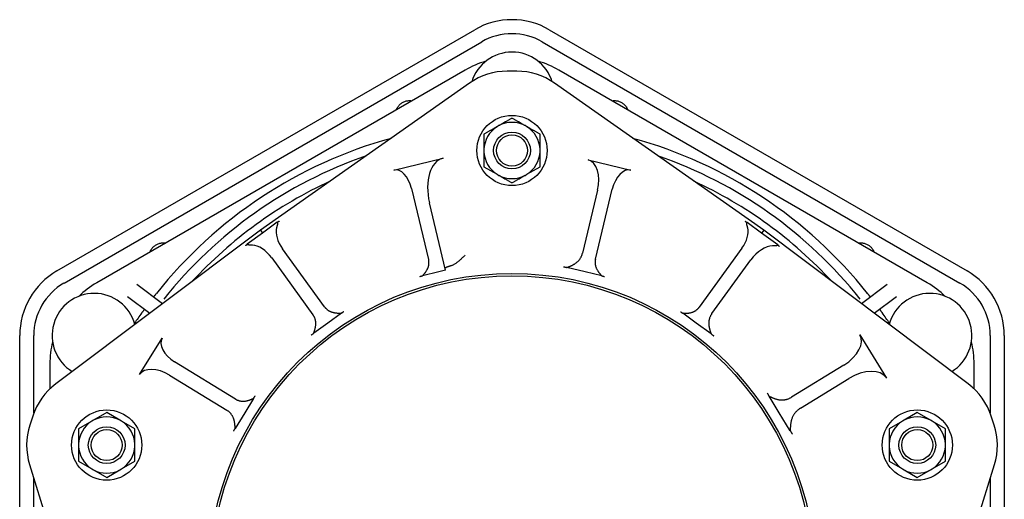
# Model space of a CAD drawing. Header units: millimetres. Extents: x -128 to 4212, y -144 to 1128.
# Tile 12 of 12: x 1014 to 1435, y 400 to 605. Entities that reach past the tile are written whole.
import ezdxf

# ---------------------------------------------------------------- set-up
doc = ezdxf.new("R2010")
doc.units = ezdxf.units.MM
doc.layers.add('DETAIL', color=2, linetype='Continuous')

msp = doc.modelspace()

# ---------------------------------------------------------------- linework, layer by layer
at = {"layer": 'DETAIL'}
for p, q in [((1029.99, 497.46), (1208.38, 600.47)), ((1240.22, 600.47), (1418.63, 497.48)), ((1032.99, 492.27), (1211.38, 595.28)), ((1237.22, 595.28), (1415.63, 492.28)), ((1204.31, 583.24), (1046.96, 492.39)), ((1226.31, 582.75), (1222.31, 582.75)), ((1401.67, 492.39), (1244.31, 583.24)), ((1206.21, 577.66), (1116.84, 514.83)), ((1331.79, 514.83), (1242.42, 577.66)), ((1218.7, 559.51), (1217.93, 559.07)), ((1230.69, 559.07), (1229.93, 559.51)), ((1212.32, 555.82), (1212.32, 549.34)), ((1236.31, 549.34), (1236.31, 555.82)), ((1212.32, 549.34), (1212.32, 548.46)), ((1212.32, 548.46), (1212.32, 541.97)), ((1236.31, 548.46), (1236.31, 549.34)), ((1236.31, 541.97), (1236.31, 548.46)), ((1173.79, 540.57), (1194.88, 545.63)), ((1256.87, 544.88), (1275, 540.53)), ((1212.32, 541.97), (1217.93, 538.73)), ((1217.93, 538.73), (1218.7, 538.29)), ((1229.93, 538.29), (1230.69, 538.73)), ((1230.69, 538.73), (1236.31, 541.97)), ((1181.43, 532.66), (1188.69, 502.41)), ((1260.84, 531.9), (1254.39, 505.05)), ((1259.97, 502.57), (1267.13, 532.38)), ((1195.98, 497.77), (1189.06, 526.6)), ((1124.08, 518.27), (1117.7, 513.63)), ((1330.92, 513.63), (1324.69, 518.16)), ((1116.84, 514.83), (1029.47, 449.24)), ((1117.7, 513.63), (1111.18, 508.89)), ((1116.84, 514.83), (1117.7, 513.63)), ((1331.79, 514.83), (1330.92, 513.63)), ((1337.87, 508.58), (1330.92, 513.63)), ((1419.16, 449.24), (1331.79, 514.83)), ((1144.28, 482.15), (1126.32, 506.87)), ((1322.51, 507.16), (1304.22, 481.99)), ((1121.68, 503.06), (1139.31, 478.79)), ((1309.66, 479.27), (1326.34, 502.22)), ((1193.06, 497.07), (1186.13, 495.41)), ((1195.98, 497.77), (1193.06, 497.07)), ((1255.56, 497.07), (1247.76, 498.95)), ((1262.61, 495.38), (1255.56, 497.07)), ((1075.04, 483.45), (1064.06, 491.73)), ((1384.57, 491.73), (1373.58, 483.45)), ((1060.15, 486.54), (1069.63, 479.39)), ((1379, 479.39), (1388.48, 486.54)), ((1151.51, 479.48), (1145.62, 475.2)), ((1303, 475.2), (1297.24, 479.39)), ((1145.62, 475.2), (1139.62, 470.85)), ((1309.34, 470.6), (1303, 475.2)), ((1014.08, 263.89), (1014.07, 469.89)), ((1020.07, 436.71), (1020.07, 469.89)), ((1065.3, 453.2), (1074.86, 468.79)), ((1372.9, 470.2), (1384.19, 451.77)), ((1428.55, 469.91), (1428.55, 436.73)), ((1434.55, 469.91), (1434.56, 263.91)), ((1106.27, 442.76), (1080.22, 458.72)), ((1026.96, 457.75), (1026.96, 447.12)), ((1366.02, 457.26), (1343.72, 443.59)), ((1421.67, 447.12), (1421.67, 457.75)), ((1078.11, 452.97), (1102.54, 438)), ((1347.45, 438.84), (1368.1, 451.49)), ((1113.97, 443.05), (1110.17, 436.85)), ((1338.46, 436.85), (1334.07, 444)), ((1019.65, 435.5), (1018.41, 431.7)), ((1044.84, 433.31), (1039.23, 430.07)), ((1045.6, 433.75), (1044.84, 433.31)), ((1051.22, 436.99), (1045.6, 433.75)), ((1056.84, 433.75), (1051.22, 436.99)), ((1057.6, 433.31), (1056.84, 433.75)), ((1063.21, 430.07), (1057.6, 433.31)), ((1110.17, 436.85), (1106.11, 430.23)), ((1343.09, 429.28), (1338.46, 436.85)), ((1391.03, 433.31), (1385.41, 430.07)), ((1391.79, 433.75), (1391.03, 433.31)), ((1397.4, 436.99), (1391.79, 433.75)), ((1403.02, 433.75), (1397.4, 436.99)), ((1403.78, 433.31), (1403.02, 433.75)), ((1409.4, 430.07), (1403.78, 433.31)), ((1430.22, 431.7), (1428.98, 435.5)), ((1039.23, 430.07), (1039.23, 423.58)), ((1063.21, 423.58), (1063.21, 430.07)), ((1385.41, 430.07), (1385.41, 423.58)), ((1409.4, 423.58), (1409.4, 430.07)), ((1039.23, 423.58), (1039.23, 422.7)), ((1039.23, 422.7), (1039.23, 416.22)), ((1063.21, 422.7), (1063.21, 423.58)), ((1063.21, 416.22), (1063.21, 422.7)), ((1385.41, 423.58), (1385.41, 422.7)), ((1385.41, 422.7), (1385.41, 416.22)), ((1409.4, 422.7), (1409.4, 423.58)), ((1409.4, 416.22), (1409.4, 422.7)), ((1018.28, 414.81), (1050.41, 310.4)), ((1039.23, 416.22), (1044.84, 412.97)), ((1044.84, 412.97), (1045.6, 412.53)), ((1045.6, 412.53), (1051.22, 409.29)), ((1051.22, 409.29), (1056.84, 412.53)), ((1056.84, 412.53), (1057.6, 412.97)), ((1057.6, 412.97), (1063.21, 416.22)), ((1385.41, 416.22), (1391.03, 412.97)), ((1391.03, 412.97), (1391.79, 412.53)), ((1391.79, 412.53), (1397.4, 409.29)), ((1397.4, 409.29), (1403.02, 412.53)), ((1398.21, 310.39), (1430.35, 414.81)), ((1403.02, 412.53), (1403.78, 412.97)), ((1403.78, 412.97), (1409.4, 416.22)), ((1020.08, 263.89), (1020.07, 408.98)), ((1428.55, 408.97), (1428.56, 263.91))]:
    msp.add_line(p, q, dxfattribs=at)
at = {"layer": 'DETAIL', "flags": 128}
for points in [[(1174.88, 566.25), (1175.01, 566.56), (1175.15, 566.87), (1175.32, 567.17), (1175.5, 567.46), (1175.7, 567.75), (1175.92, 568.03), (1176.16, 568.3), (1176.42, 568.55), (1176.69, 568.79), (1176.96, 569.01), (1177.25, 569.21), (1177.54, 569.38), (1177.84, 569.55), (1178.15, 569.69), (1178.48, 569.82), (1178.82, 569.94), (1179.16, 570.03), (1179.51, 570.11), (1179.87, 570.16), (1180.22, 570.19), (1180.57, 570.2), (1180.91, 570.19), (1181.24, 570.16), (1181.58, 570.12)], [(1267.03, 570.12), (1267.37, 570.17), (1267.7, 570.2), (1268.05, 570.2), (1268.39, 570.19), (1268.75, 570.16), (1269.1, 570.11), (1269.45, 570.04), (1269.79, 569.94), (1270.13, 569.83), (1270.46, 569.7), (1270.77, 569.55), (1271.07, 569.39), (1271.36, 569.21), (1271.64, 569.01), (1271.92, 568.79), (1272.19, 568.56), (1272.44, 568.31), (1272.68, 568.04), (1272.9, 567.76), (1273.1, 567.47), (1273.29, 567.18), (1273.45, 566.88), (1273.6, 566.58), (1273.72, 566.26)], [(1224.31, 562.75), (1224.05, 562.6), (1223.8, 562.45), (1223.55, 562.31), (1223.3, 562.17), (1223.06, 562.02), (1222.81, 561.88), (1222.57, 561.75), (1222.34, 561.61), (1222.1, 561.47), (1221.87, 561.34), (1221.63, 561.2), (1221.4, 561.07), (1221.17, 560.94), (1220.94, 560.8), (1220.72, 560.67), (1220.49, 560.54), (1220.26, 560.41), (1220.04, 560.28), (1219.82, 560.15), (1219.59, 560.02), (1219.37, 559.89), (1219.14, 559.76), (1218.92, 559.64), (1218.7, 559.51)], [(1229.93, 559.51), (1229.7, 559.64), (1229.48, 559.76), (1229.26, 559.89), (1229.03, 560.02), (1228.81, 560.15), (1228.58, 560.28), (1228.36, 560.41), (1228.13, 560.54), (1227.91, 560.67), (1227.68, 560.8), (1227.45, 560.94), (1227.22, 561.07), (1226.99, 561.2), (1226.76, 561.34), (1226.52, 561.47), (1226.29, 561.61), (1226.05, 561.75), (1225.81, 561.88), (1225.57, 562.02), (1225.32, 562.17), (1225.07, 562.31), (1224.82, 562.45), (1224.57, 562.6), (1224.31, 562.75)], [(1217.93, 559.07), (1217.71, 558.94), (1217.49, 558.81), (1217.26, 558.68), (1217.04, 558.55), (1216.81, 558.42), (1216.59, 558.29), (1216.37, 558.16), (1216.14, 558.03), (1215.91, 557.9), (1215.69, 557.77), (1215.46, 557.64), (1215.23, 557.5), (1215, 557.37), (1214.76, 557.24), (1214.53, 557.1), (1214.29, 556.97), (1214.06, 556.83), (1213.82, 556.69), (1213.57, 556.55), (1213.33, 556.41), (1213.08, 556.26), (1212.83, 556.12), (1212.58, 555.97), (1212.32, 555.82)], [(1236.31, 555.82), (1236.05, 555.97), (1235.8, 556.12), (1235.54, 556.26), (1235.3, 556.41), (1235.05, 556.55), (1234.81, 556.69), (1234.57, 556.83), (1234.33, 556.97), (1234.09, 557.1), (1233.86, 557.24), (1233.63, 557.37), (1233.4, 557.5), (1233.17, 557.64), (1232.94, 557.77), (1232.71, 557.9), (1232.48, 558.03), (1232.26, 558.16), (1232.03, 558.29), (1231.81, 558.42), (1231.59, 558.55), (1231.36, 558.68), (1231.14, 558.81), (1230.91, 558.94), (1230.69, 559.07)], [(1218.7, 538.29), (1218.92, 538.16), (1219.14, 538.03), (1219.37, 537.9), (1219.59, 537.77), (1219.82, 537.65), (1220.04, 537.52), (1220.26, 537.39), (1220.49, 537.26), (1220.72, 537.12), (1220.94, 536.99), (1221.17, 536.86), (1221.4, 536.73), (1221.63, 536.6), (1221.87, 536.46), (1222.1, 536.33), (1222.34, 536.19), (1222.57, 536.05), (1222.81, 535.91), (1223.06, 535.77), (1223.3, 535.63), (1223.55, 535.49), (1223.8, 535.34), (1224.05, 535.2), (1224.31, 535.05)], [(1224.31, 535.05), (1224.57, 535.2), (1224.82, 535.34), (1225.07, 535.49), (1225.32, 535.63), (1225.57, 535.77), (1225.81, 535.91), (1226.05, 536.05), (1226.29, 536.19), (1226.52, 536.33), (1226.76, 536.46), (1226.99, 536.6), (1227.22, 536.73), (1227.45, 536.86), (1227.68, 536.99), (1227.91, 537.12), (1228.13, 537.26), (1228.36, 537.39), (1228.58, 537.52), (1228.81, 537.65), (1229.03, 537.77), (1229.26, 537.9), (1229.48, 538.03), (1229.7, 538.16), (1229.93, 538.29)], [(1124.08, 518.27), (1124.12, 518.23), (1124.16, 518.19), (1124.18, 518.14), (1124.2, 518.09), (1124.22, 518.04), (1124.23, 517.98), (1124.23, 517.91), (1124.23, 517.85), (1124.23, 517.77), (1124.22, 517.69), (1124.21, 517.61), (1124.19, 517.52), (1124.17, 517.42), (1124.14, 517.32), (1124.12, 517.21), (1124.09, 517.09), (1124.05, 516.97), (1124.02, 516.85), (1123.98, 516.72), (1123.94, 516.58), (1123.9, 516.44), (1123.86, 516.3), (1123.82, 516.15), (1123.78, 515.99)], [(1124.86, 518.66), (1124.83, 518.64), (1124.8, 518.62), (1124.77, 518.6), (1124.74, 518.58), (1124.71, 518.56), (1124.68, 518.54), (1124.64, 518.52), (1124.61, 518.51), (1124.58, 518.49), (1124.55, 518.47), (1124.52, 518.45), (1124.48, 518.44), (1124.45, 518.42), (1124.42, 518.41), (1124.39, 518.39), (1124.35, 518.37), (1124.32, 518.36), (1124.29, 518.35), (1124.25, 518.33), (1124.22, 518.32), (1124.18, 518.3), (1124.15, 518.29), (1124.12, 518.28), (1124.08, 518.27)], [(1324.69, 518.16), (1324.65, 518.17), (1324.62, 518.18), (1324.58, 518.2), (1324.55, 518.21), (1324.51, 518.23), (1324.48, 518.24), (1324.44, 518.26), (1324.41, 518.27), (1324.38, 518.29), (1324.34, 518.3), (1324.31, 518.32), (1324.28, 518.33), (1324.25, 518.35), (1324.22, 518.37), (1324.19, 518.38), (1324.16, 518.4), (1324.13, 518.42), (1324.1, 518.43), (1324.07, 518.45), (1324.04, 518.47), (1324.02, 518.49), (1323.99, 518.51), (1323.96, 518.52), (1323.94, 518.54)], [(1324.98, 515.9), (1324.94, 516.05), (1324.9, 516.2), (1324.86, 516.34), (1324.82, 516.48), (1324.79, 516.61), (1324.75, 516.74), (1324.72, 516.86), (1324.69, 516.98), (1324.66, 517.09), (1324.63, 517.2), (1324.61, 517.31), (1324.59, 517.4), (1324.57, 517.5), (1324.56, 517.58), (1324.55, 517.66), (1324.54, 517.74), (1324.54, 517.81), (1324.55, 517.87), (1324.56, 517.93), (1324.57, 517.98), (1324.59, 518.03), (1324.62, 518.08), (1324.65, 518.12), (1324.69, 518.16)], [(1069.68, 505.51), (1069.8, 505.82), (1069.95, 506.13), (1070.11, 506.43), (1070.3, 506.72), (1070.5, 507.01), (1070.72, 507.29), (1070.96, 507.56), (1071.21, 507.81), (1071.48, 508.04), (1071.76, 508.26), (1072.04, 508.46), (1072.33, 508.64), (1072.63, 508.8), (1072.94, 508.94), (1073.27, 509.08), (1073.61, 509.19), (1073.95, 509.28), (1074.3, 509.36), (1074.66, 509.41), (1075.01, 509.44), (1075.35, 509.45), (1075.7, 509.44), (1076.03, 509.42), (1076.37, 509.37)], [(1111.18, 508.89), (1111.15, 508.86), (1111.13, 508.83), (1111.1, 508.79), (1111.08, 508.76), (1111.05, 508.73), (1111.02, 508.7), (1111, 508.67), (1110.97, 508.64), (1110.94, 508.62), (1110.92, 508.59), (1110.89, 508.56), (1110.86, 508.53), (1110.84, 508.51), (1110.81, 508.48), (1110.78, 508.46), (1110.76, 508.43), (1110.73, 508.41), (1110.7, 508.39), (1110.68, 508.36), (1110.65, 508.34), (1110.62, 508.32), (1110.6, 508.3), (1110.57, 508.28), (1110.54, 508.26)], [(1113.46, 508.49), (1113.3, 508.5), (1113.14, 508.5), (1112.99, 508.51), (1112.85, 508.51), (1112.71, 508.52), (1112.57, 508.52), (1112.44, 508.52), (1112.31, 508.53), (1112.19, 508.53), (1112.08, 508.54), (1111.97, 508.55), (1111.87, 508.56), (1111.78, 508.57), (1111.69, 508.58), (1111.61, 508.6), (1111.53, 508.62), (1111.47, 508.64), (1111.41, 508.66), (1111.36, 508.69), (1111.31, 508.72), (1111.27, 508.76), (1111.23, 508.8), (1111.2, 508.84), (1111.18, 508.89)], [(1372.24, 509.38), (1372.58, 509.43), (1372.91, 509.46), (1373.25, 509.47), (1373.6, 509.45), (1373.95, 509.42), (1374.31, 509.37), (1374.66, 509.3), (1375, 509.2), (1375.34, 509.09), (1375.67, 508.96), (1375.98, 508.81), (1376.28, 508.65), (1376.57, 508.47), (1376.86, 508.27), (1377.13, 508.06), (1377.4, 507.82), (1377.66, 507.57), (1377.89, 507.3), (1378.12, 507.02), (1378.32, 506.73), (1378.5, 506.43), (1378.67, 506.13), (1378.81, 505.83), (1378.94, 505.51)], [(1251.5, 500.77), (1251.69, 500.91), (1251.87, 501.04), (1252.04, 501.19), (1252.21, 501.34), (1252.37, 501.49), (1252.53, 501.65), (1252.68, 501.81), (1252.83, 501.97), (1252.97, 502.14), (1253.11, 502.32), (1253.23, 502.49), (1253.36, 502.67), (1253.48, 502.86), (1253.59, 503.04), (1253.7, 503.23), (1253.8, 503.43), (1253.89, 503.62), (1253.98, 503.82), (1254.07, 504.02), (1254.14, 504.22), (1254.22, 504.42), (1254.28, 504.63), (1254.34, 504.84), (1254.39, 505.05)], [(1337.87, 508.58), (1337.85, 508.53), (1337.83, 508.49), (1337.79, 508.44), (1337.75, 508.41), (1337.71, 508.38), (1337.66, 508.35), (1337.6, 508.32), (1337.53, 508.3), (1337.46, 508.29), (1337.38, 508.27), (1337.29, 508.26), (1337.19, 508.25), (1337.09, 508.24), (1336.98, 508.23), (1336.86, 508.23), (1336.74, 508.22), (1336.61, 508.22), (1336.47, 508.22), (1336.33, 508.22), (1336.18, 508.22), (1336.03, 508.21), (1335.87, 508.21), (1335.71, 508.21), (1335.54, 508.21)], [(1338.57, 507.89), (1338.53, 507.92), (1338.5, 507.94), (1338.47, 507.97), (1338.44, 507.99), (1338.41, 508.02), (1338.38, 508.05), (1338.34, 508.07), (1338.31, 508.1), (1338.28, 508.13), (1338.26, 508.16), (1338.23, 508.19), (1338.2, 508.21), (1338.17, 508.24), (1338.14, 508.27), (1338.11, 508.3), (1338.08, 508.33), (1338.06, 508.36), (1338.03, 508.39), (1338, 508.42), (1337.98, 508.45), (1337.95, 508.48), (1337.92, 508.52), (1337.9, 508.55), (1337.87, 508.58)], [(1188.38, 498.68), (1188.44, 498.83), (1188.5, 498.98), (1188.56, 499.14), (1188.61, 499.29), (1188.65, 499.45), (1188.69, 499.6), (1188.73, 499.76), (1188.76, 499.91), (1188.79, 500.07), (1188.81, 500.23), (1188.83, 500.38), (1188.84, 500.54), (1188.85, 500.7), (1188.86, 500.86), (1188.86, 501.01), (1188.86, 501.17), (1188.85, 501.33), (1188.84, 501.48), (1188.83, 501.64), (1188.81, 501.79), (1188.79, 501.95), (1188.76, 502.1), (1188.73, 502.26), (1188.69, 502.41)], [(1204.24, 504.27), (1203.98, 503.98), (1203.71, 503.7), (1203.45, 503.43), (1203.18, 503.16), (1202.92, 502.9), (1202.65, 502.64), (1202.39, 502.4), (1202.12, 502.16), (1201.86, 501.92), (1201.6, 501.7), (1201.33, 501.48), (1201.07, 501.28), (1200.81, 501.08), (1200.55, 500.89), (1200.3, 500.71), (1200.04, 500.54), (1199.79, 500.38), (1199.54, 500.23), (1199.29, 500.09), (1199.04, 499.97), (1198.79, 499.85), (1198.55, 499.75), (1198.31, 499.67), (1198.08, 499.59)], [(1247.76, 498.95), (1247.88, 499), (1248, 499.05), (1248.13, 499.1), (1248.26, 499.15), (1248.4, 499.21), (1248.54, 499.26), (1248.68, 499.32), (1248.83, 499.38), (1248.98, 499.44), (1249.13, 499.51), (1249.29, 499.57), (1249.45, 499.64), (1249.61, 499.71), (1249.77, 499.79), (1249.94, 499.87), (1250.1, 499.95), (1250.27, 500.03), (1250.44, 500.12), (1250.61, 500.22), (1250.78, 500.31), (1250.96, 500.42), (1251.14, 500.53), (1251.32, 500.65), (1251.5, 500.77)], [(1259.97, 502.57), (1259.93, 502.41), (1259.9, 502.25), (1259.87, 502.09), (1259.85, 501.92), (1259.83, 501.76), (1259.82, 501.6), (1259.81, 501.43), (1259.8, 501.27), (1259.8, 501.1), (1259.8, 500.94), (1259.81, 500.77), (1259.82, 500.61), (1259.84, 500.44), (1259.86, 500.28), (1259.88, 500.11), (1259.91, 499.95), (1259.95, 499.79), (1259.99, 499.62), (1260.03, 499.46), (1260.08, 499.3), (1260.13, 499.14), (1260.19, 498.98), (1260.25, 498.82), (1260.32, 498.66)], [(1186.13, 495.41), (1186.21, 495.5), (1186.29, 495.59), (1186.37, 495.69), (1186.45, 495.79), (1186.54, 495.9), (1186.63, 496.01), (1186.73, 496.12), (1186.82, 496.24), (1186.92, 496.36), (1187.02, 496.48), (1187.12, 496.61), (1187.22, 496.74), (1187.32, 496.87), (1187.42, 497.01), (1187.52, 497.15), (1187.61, 497.29), (1187.71, 497.44), (1187.81, 497.6), (1187.91, 497.77), (1188.01, 497.94), (1188.11, 498.11), (1188.2, 498.3), (1188.29, 498.49), (1188.38, 498.68)], [(1198.08, 499.59), (1197.88, 499.53), (1197.69, 499.48), (1197.51, 499.42), (1197.34, 499.37), (1197.18, 499.32), (1197.03, 499.26), (1196.89, 499.21), (1196.75, 499.17), (1196.63, 499.12), (1196.51, 499.07), (1196.41, 499.03), (1196.31, 498.99), (1196.22, 498.95), (1196.14, 498.91), (1196.06, 498.87), (1196, 498.83), (1195.94, 498.8), (1195.89, 498.77), (1195.85, 498.74), (1195.82, 498.71), (1195.8, 498.68), (1195.78, 498.66), (1195.78, 498.63), (1195.78, 498.61)], [(1246.35, 499.3), (1246.39, 499.29), (1246.43, 499.28), (1246.47, 499.27), (1246.52, 499.26), (1246.57, 499.25), (1246.62, 499.24), (1246.67, 499.23), (1246.72, 499.21), (1246.77, 499.2), (1246.82, 499.19), (1246.88, 499.17), (1246.94, 499.16), (1247, 499.14), (1247.06, 499.13), (1247.12, 499.11), (1247.19, 499.09), (1247.25, 499.08), (1247.32, 499.06), (1247.39, 499.04), (1247.46, 499.02), (1247.53, 499.01), (1247.61, 498.99), (1247.68, 498.97), (1247.76, 498.95)], [(1260.32, 498.66), (1260.41, 498.46), (1260.51, 498.27), (1260.61, 498.09), (1260.7, 497.91), (1260.8, 497.75), (1260.9, 497.59), (1261, 497.44), (1261.1, 497.29), (1261.2, 497.14), (1261.3, 497), (1261.4, 496.86), (1261.51, 496.72), (1261.61, 496.59), (1261.71, 496.46), (1261.81, 496.34), (1261.91, 496.22), (1262.01, 496.1), (1262.1, 495.98), (1262.19, 495.88), (1262.28, 495.77), (1262.37, 495.67), (1262.45, 495.57), (1262.53, 495.47), (1262.61, 495.38)], [(1184.99, 495.15), (1185.02, 495.16), (1185.06, 495.16), (1185.1, 495.17), (1185.14, 495.18), (1185.18, 495.19), (1185.22, 495.2), (1185.26, 495.21), (1185.3, 495.22), (1185.35, 495.23), (1185.39, 495.24), (1185.44, 495.25), (1185.49, 495.26), (1185.53, 495.28), (1185.58, 495.29), (1185.63, 495.3), (1185.68, 495.31), (1185.74, 495.32), (1185.79, 495.33), (1185.85, 495.35), (1185.9, 495.36), (1185.96, 495.37), (1186.02, 495.38), (1186.07, 495.4), (1186.13, 495.41)], [(1262.61, 495.38), (1262.67, 495.37), (1262.74, 495.35), (1262.8, 495.34), (1262.86, 495.32), (1262.92, 495.31), (1262.98, 495.3), (1263.04, 495.29), (1263.1, 495.27), (1263.15, 495.26), (1263.2, 495.25), (1263.26, 495.24), (1263.31, 495.22), (1263.35, 495.21), (1263.4, 495.2), (1263.45, 495.19), (1263.49, 495.18), (1263.53, 495.17), (1263.58, 495.16), (1263.61, 495.15), (1263.65, 495.14), (1263.69, 495.14), (1263.73, 495.13), (1263.76, 495.12), (1263.79, 495.11)], [(1071.24, 486.32), (1071.24, 486.32), (1071.25, 486.33), (1071.26, 486.35), (1071.28, 486.37), (1071.31, 486.4), (1071.34, 486.44), (1071.37, 486.48), (1071.41, 486.53), (1071.45, 486.58), (1071.5, 486.64), (1071.55, 486.71), (1071.6, 486.78), (1071.66, 486.85), (1071.72, 486.93), (1071.79, 487.02), (1071.85, 487.11), (1071.92, 487.2), (1072, 487.29), (1072.07, 487.39), (1072.15, 487.49), (1072.22, 487.59), (1072.3, 487.69), (1072.38, 487.8), (1072.46, 487.9)], [(1377.39, 486.32), (1377.38, 486.32), (1377.37, 486.33), (1377.36, 486.35), (1377.34, 486.37), (1377.32, 486.4), (1377.29, 486.44), (1377.26, 486.48), (1377.22, 486.53), (1377.17, 486.58), (1377.13, 486.64), (1377.08, 486.71), (1377.02, 486.78), (1376.96, 486.85), (1376.9, 486.93), (1376.84, 487.02), (1376.77, 487.11), (1376.7, 487.2), (1376.63, 487.29), (1376.55, 487.39), (1376.48, 487.49), (1376.4, 487.59), (1376.32, 487.69), (1376.25, 487.8), (1376.17, 487.9)], [(1067.33, 481.13), (1067.32, 481.12), (1067.32, 481.11), (1067.31, 481.09), (1067.29, 481.07), (1067.27, 481.04), (1067.24, 481), (1067.21, 480.96), (1067.17, 480.91), (1067.13, 480.85), (1067.09, 480.79), (1067.04, 480.72), (1066.99, 480.65), (1066.93, 480.57), (1066.87, 480.49), (1066.8, 480.41), (1066.74, 480.32), (1066.67, 480.23), (1066.6, 480.13), (1066.53, 480.03), (1066.45, 479.93), (1066.37, 479.83), (1066.3, 479.73), (1066.22, 479.62), (1066.14, 479.52)], [(1144.28, 482.15), (1144.38, 482.02), (1144.48, 481.89), (1144.59, 481.76), (1144.7, 481.64), (1144.81, 481.52), (1144.93, 481.4), (1145.05, 481.28), (1145.17, 481.17), (1145.3, 481.06), (1145.43, 480.96), (1145.56, 480.85), (1145.69, 480.75), (1145.83, 480.66), (1145.97, 480.57), (1146.11, 480.48), (1146.26, 480.39), (1146.41, 480.31), (1146.56, 480.24), (1146.72, 480.16), (1146.87, 480.1), (1147.03, 480.03), (1147.19, 479.97), (1147.36, 479.92), (1147.52, 479.86)], [(1147.52, 479.86), (1147.73, 479.81), (1147.94, 479.75), (1148.14, 479.71), (1148.34, 479.67), (1148.53, 479.64), (1148.71, 479.61), (1148.9, 479.59), (1149.07, 479.57), (1149.25, 479.55), (1149.43, 479.53), (1149.6, 479.52), (1149.77, 479.51), (1149.94, 479.5), (1150.1, 479.5), (1150.26, 479.49), (1150.42, 479.49), (1150.57, 479.49), (1150.72, 479.48), (1150.86, 479.48), (1151, 479.48), (1151.14, 479.48), (1151.26, 479.48), (1151.39, 479.48), (1151.51, 479.48)], [(1151.51, 479.48), (1151.56, 479.52), (1151.61, 479.56), (1151.67, 479.6), (1151.72, 479.64), (1151.77, 479.67), (1151.82, 479.71), (1151.86, 479.75), (1151.91, 479.78), (1151.95, 479.81), (1152, 479.85), (1152.04, 479.88), (1152.08, 479.91), (1152.12, 479.94), (1152.16, 479.97), (1152.2, 480), (1152.24, 480.02), (1152.27, 480.05), (1152.31, 480.08), (1152.34, 480.1), (1152.37, 480.12), (1152.4, 480.15), (1152.43, 480.17), (1152.46, 480.19), (1152.49, 480.21)], [(1296.29, 480.09), (1296.32, 480.07), (1296.35, 480.05), (1296.38, 480.03), (1296.42, 480), (1296.45, 479.98), (1296.48, 479.95), (1296.52, 479.93), (1296.55, 479.9), (1296.59, 479.87), (1296.63, 479.85), (1296.67, 479.82), (1296.71, 479.79), (1296.75, 479.76), (1296.79, 479.73), (1296.83, 479.7), (1296.87, 479.67), (1296.91, 479.64), (1296.96, 479.6), (1297, 479.57), (1297.05, 479.53), (1297.09, 479.5), (1297.14, 479.46), (1297.19, 479.43), (1297.24, 479.39)], [(1297.24, 479.39), (1297.35, 479.39), (1297.48, 479.4), (1297.6, 479.4), (1297.74, 479.4), (1297.87, 479.4), (1298.02, 479.4), (1298.16, 479.4), (1298.31, 479.41), (1298.47, 479.41), (1298.62, 479.41), (1298.79, 479.42), (1298.95, 479.43), (1299.12, 479.44), (1299.29, 479.45), (1299.46, 479.47), (1299.63, 479.49), (1299.81, 479.51), (1299.99, 479.54), (1300.18, 479.57), (1300.38, 479.6), (1300.58, 479.65), (1300.78, 479.69), (1300.98, 479.75), (1301.19, 479.81)], [(1301.19, 479.81), (1301.34, 479.86), (1301.49, 479.91), (1301.65, 479.97), (1301.79, 480.03), (1301.94, 480.1), (1302.08, 480.17), (1302.23, 480.24), (1302.37, 480.32), (1302.5, 480.4), (1302.64, 480.49), (1302.77, 480.57), (1302.9, 480.66), (1303.03, 480.76), (1303.15, 480.86), (1303.27, 480.96), (1303.39, 481.06), (1303.5, 481.17), (1303.61, 481.28), (1303.72, 481.39), (1303.83, 481.5), (1303.93, 481.62), (1304.03, 481.74), (1304.13, 481.86), (1304.22, 481.99)], [(1381.3, 481.13), (1381.3, 481.12), (1381.31, 481.11), (1381.32, 481.09), (1381.34, 481.07), (1381.36, 481.04), (1381.38, 481), (1381.42, 480.96), (1381.45, 480.91), (1381.49, 480.85), (1381.54, 480.79), (1381.59, 480.72), (1381.64, 480.65), (1381.7, 480.57), (1381.76, 480.49), (1381.82, 480.41), (1381.89, 480.32), (1381.95, 480.23), (1382.03, 480.13), (1382.1, 480.03), (1382.17, 479.93), (1382.25, 479.83), (1382.33, 479.73), (1382.41, 479.62), (1382.49, 479.52)], [(1140.53, 474.78), (1140.53, 474.96), (1140.53, 475.15), (1140.53, 475.33), (1140.52, 475.51), (1140.5, 475.69), (1140.48, 475.87), (1140.45, 476.05), (1140.42, 476.23), (1140.39, 476.4), (1140.34, 476.57), (1140.3, 476.75), (1140.25, 476.92), (1140.19, 477.08), (1140.14, 477.25), (1140.07, 477.42), (1140, 477.58), (1139.93, 477.74), (1139.85, 477.9), (1139.77, 478.05), (1139.69, 478.21), (1139.6, 478.36), (1139.51, 478.51), (1139.41, 478.65), (1139.31, 478.79)], [(1309.66, 479.27), (1309.55, 479.11), (1309.44, 478.94), (1309.33, 478.76), (1309.23, 478.59), (1309.13, 478.41), (1309.04, 478.23), (1308.95, 478.05), (1308.87, 477.86), (1308.79, 477.67), (1308.72, 477.48), (1308.65, 477.28), (1308.59, 477.09), (1308.54, 476.89), (1308.49, 476.69), (1308.45, 476.49), (1308.41, 476.28), (1308.38, 476.08), (1308.35, 475.87), (1308.34, 475.66), (1308.32, 475.45), (1308.32, 475.24), (1308.32, 475.03), (1308.33, 474.82), (1308.34, 474.6)], [(1139.62, 470.85), (1139.66, 470.96), (1139.7, 471.08), (1139.74, 471.21), (1139.78, 471.34), (1139.82, 471.47), (1139.87, 471.61), (1139.91, 471.75), (1139.96, 471.9), (1140.01, 472.06), (1140.05, 472.21), (1140.1, 472.37), (1140.15, 472.54), (1140.19, 472.7), (1140.23, 472.87), (1140.28, 473.05), (1140.32, 473.22), (1140.35, 473.4), (1140.39, 473.59), (1140.42, 473.77), (1140.45, 473.96), (1140.47, 474.16), (1140.5, 474.36), (1140.51, 474.57), (1140.53, 474.78)], [(1308.34, 474.6), (1308.36, 474.38), (1308.39, 474.16), (1308.41, 473.96), (1308.45, 473.76), (1308.48, 473.57), (1308.52, 473.38), (1308.56, 473.19), (1308.6, 473.01), (1308.65, 472.83), (1308.69, 472.65), (1308.74, 472.48), (1308.79, 472.31), (1308.84, 472.14), (1308.89, 471.98), (1308.94, 471.82), (1308.99, 471.67), (1309.04, 471.52), (1309.09, 471.37), (1309.13, 471.23), (1309.18, 471.09), (1309.22, 470.96), (1309.26, 470.84), (1309.3, 470.71), (1309.34, 470.6)], [(1138.59, 470.11), (1138.62, 470.14), (1138.66, 470.16), (1138.69, 470.18), (1138.73, 470.21), (1138.76, 470.24), (1138.8, 470.26), (1138.84, 470.29), (1138.88, 470.32), (1138.92, 470.35), (1138.96, 470.37), (1139, 470.4), (1139.04, 470.43), (1139.08, 470.46), (1139.13, 470.5), (1139.17, 470.53), (1139.22, 470.56), (1139.27, 470.59), (1139.32, 470.63), (1139.36, 470.66), (1139.41, 470.7), (1139.47, 470.73), (1139.52, 470.77), (1139.57, 470.81), (1139.62, 470.85)], [(1309.34, 470.6), (1309.4, 470.56), (1309.45, 470.52), (1309.51, 470.48), (1309.57, 470.44), (1309.62, 470.4), (1309.68, 470.36), (1309.73, 470.32), (1309.79, 470.29), (1309.84, 470.25), (1309.89, 470.21), (1309.94, 470.18), (1309.98, 470.14), (1310.03, 470.11), (1310.08, 470.08), (1310.12, 470.05), (1310.17, 470.02), (1310.21, 469.98), (1310.25, 469.95), (1310.29, 469.93), (1310.33, 469.9), (1310.37, 469.87), (1310.41, 469.84), (1310.44, 469.82), (1310.48, 469.79)], [(1106.27, 442.76), (1106.41, 442.67), (1106.56, 442.59), (1106.7, 442.51), (1106.85, 442.44), (1107, 442.37), (1107.15, 442.31), (1107.31, 442.24), (1107.47, 442.19), (1107.62, 442.13), (1107.78, 442.09), (1107.94, 442.04), (1108.11, 442), (1108.27, 441.97), (1108.44, 441.93), (1108.6, 441.91), (1108.77, 441.89), (1108.94, 441.87), (1109.11, 441.86), (1109.28, 441.85), (1109.45, 441.84), (1109.62, 441.84), (1109.79, 441.85), (1109.96, 441.86), (1110.14, 441.88)], [(1110.14, 441.88), (1110.35, 441.91), (1110.57, 441.94), (1110.77, 441.97), (1110.97, 442.01), (1111.16, 442.06), (1111.34, 442.1), (1111.51, 442.15), (1111.69, 442.2), (1111.86, 442.25), (1112.03, 442.3), (1112.19, 442.36), (1112.35, 442.41), (1112.51, 442.47), (1112.66, 442.53), (1112.81, 442.58), (1112.96, 442.64), (1113.1, 442.7), (1113.24, 442.75), (1113.37, 442.81), (1113.5, 442.86), (1113.62, 442.91), (1113.74, 442.96), (1113.86, 443), (1113.97, 443.05)], [(1113.97, 443.05), (1114, 443.11), (1114.03, 443.16), (1114.07, 443.22), (1114.1, 443.27), (1114.13, 443.33), (1114.16, 443.38), (1114.19, 443.43), (1114.22, 443.48), (1114.25, 443.53), (1114.28, 443.58), (1114.31, 443.62), (1114.33, 443.67), (1114.36, 443.71), (1114.38, 443.75), (1114.41, 443.79), (1114.43, 443.83), (1114.46, 443.87), (1114.48, 443.91), (1114.5, 443.94), (1114.52, 443.97), (1114.54, 444.01), (1114.56, 444.04), (1114.58, 444.07), (1114.59, 444.1)], [(1333.27, 445.36), (1333.29, 445.32), (1333.31, 445.29), (1333.33, 445.25), (1333.36, 445.21), (1333.38, 445.16), (1333.41, 445.12), (1333.44, 445.07), (1333.47, 445.03), (1333.5, 444.98), (1333.53, 444.93), (1333.56, 444.87), (1333.59, 444.82), (1333.62, 444.76), (1333.66, 444.7), (1333.7, 444.64), (1333.73, 444.58), (1333.77, 444.51), (1333.81, 444.45), (1333.85, 444.38), (1333.89, 444.31), (1333.94, 444.23), (1333.98, 444.16), (1334.03, 444.08), (1334.07, 444)], [(1334.07, 444), (1334.19, 443.96), (1334.31, 443.91), (1334.43, 443.85), (1334.56, 443.8), (1334.7, 443.74), (1334.83, 443.68), (1334.98, 443.62), (1335.13, 443.55), (1335.28, 443.49), (1335.44, 443.42), (1335.6, 443.35), (1335.76, 443.28), (1335.93, 443.22), (1336.11, 443.15), (1336.29, 443.08), (1336.47, 443.02), (1336.65, 442.95), (1336.84, 442.89), (1337.04, 442.83), (1337.23, 442.77), (1337.43, 442.72), (1337.64, 442.66), (1337.84, 442.62), (1338.05, 442.57)], [(1338.05, 442.57), (1338.3, 442.52), (1338.55, 442.49), (1338.81, 442.46), (1339.06, 442.44), (1339.31, 442.42), (1339.55, 442.42), (1339.8, 442.42), (1340.05, 442.43), (1340.3, 442.45), (1340.54, 442.48), (1340.78, 442.51), (1341.03, 442.55), (1341.26, 442.6), (1341.5, 442.66), (1341.74, 442.72), (1341.97, 442.79), (1342.2, 442.87), (1342.43, 442.95), (1342.65, 443.04), (1342.87, 443.14), (1343.09, 443.24), (1343.3, 443.35), (1343.51, 443.47), (1343.72, 443.59)], [(1105.49, 434.3), (1105.43, 434.49), (1105.35, 434.69), (1105.27, 434.88), (1105.19, 435.06), (1105.1, 435.25), (1105, 435.43), (1104.9, 435.6), (1104.8, 435.78), (1104.69, 435.95), (1104.57, 436.11), (1104.45, 436.28), (1104.33, 436.43), (1104.2, 436.59), (1104.07, 436.74), (1103.93, 436.88), (1103.79, 437.03), (1103.65, 437.16), (1103.5, 437.3), (1103.35, 437.43), (1103.2, 437.55), (1103.04, 437.67), (1102.88, 437.78), (1102.71, 437.89), (1102.54, 438)], [(1347.45, 438.84), (1347.22, 438.69), (1346.99, 438.54), (1346.77, 438.38), (1346.56, 438.21), (1346.34, 438.04), (1346.14, 437.85), (1345.94, 437.66), (1345.74, 437.47), (1345.55, 437.27), (1345.37, 437.06), (1345.19, 436.85), (1345.02, 436.63), (1344.86, 436.4), (1344.7, 436.17), (1344.55, 435.93), (1344.41, 435.69), (1344.28, 435.44), (1344.15, 435.18), (1344.03, 434.93), (1343.92, 434.66), (1343.82, 434.39), (1343.73, 434.12), (1343.64, 433.84), (1343.57, 433.56)], [(1106.11, 430.23), (1106.1, 430.35), (1106.09, 430.48), (1106.08, 430.61), (1106.07, 430.75), (1106.06, 430.9), (1106.05, 431.04), (1106.04, 431.2), (1106.03, 431.35), (1106.01, 431.51), (1106, 431.68), (1105.98, 431.85), (1105.96, 432.02), (1105.94, 432.2), (1105.92, 432.37), (1105.89, 432.55), (1105.87, 432.74), (1105.83, 432.92), (1105.8, 433.11), (1105.76, 433.3), (1105.72, 433.49), (1105.67, 433.68), (1105.62, 433.88), (1105.56, 434.09), (1105.49, 434.3)], [(1343.57, 433.56), (1343.52, 433.35), (1343.47, 433.14), (1343.43, 432.93), (1343.39, 432.72), (1343.36, 432.52), (1343.33, 432.31), (1343.3, 432.11), (1343.28, 431.92), (1343.26, 431.72), (1343.24, 431.53), (1343.22, 431.34), (1343.21, 431.16), (1343.2, 430.97), (1343.18, 430.8), (1343.17, 430.62), (1343.16, 430.45), (1343.16, 430.29), (1343.15, 430.13), (1343.14, 429.97), (1343.13, 429.82), (1343.12, 429.68), (1343.11, 429.54), (1343.11, 429.41), (1343.09, 429.28)], [(1105.38, 429.07), (1105.4, 429.1), (1105.43, 429.14), (1105.45, 429.18), (1105.47, 429.22), (1105.5, 429.26), (1105.52, 429.3), (1105.55, 429.34), (1105.58, 429.38), (1105.6, 429.43), (1105.63, 429.47), (1105.66, 429.52), (1105.69, 429.57), (1105.72, 429.62), (1105.75, 429.67), (1105.79, 429.72), (1105.82, 429.77), (1105.85, 429.82), (1105.89, 429.88), (1105.92, 429.93), (1105.96, 429.99), (1106, 430.05), (1106.03, 430.11), (1106.07, 430.17), (1106.11, 430.23)], [(1343.09, 429.28), (1343.14, 429.21), (1343.18, 429.15), (1343.22, 429.08), (1343.26, 429.02), (1343.3, 428.95), (1343.35, 428.89), (1343.39, 428.82), (1343.43, 428.76), (1343.47, 428.7), (1343.51, 428.63), (1343.55, 428.57), (1343.58, 428.51), (1343.62, 428.45), (1343.66, 428.39), (1343.7, 428.33), (1343.74, 428.27), (1343.77, 428.21), (1343.81, 428.15), (1343.84, 428.1), (1343.88, 428.04), (1343.92, 427.98), (1343.95, 427.93), (1343.99, 427.87), (1344.02, 427.82)]]:
    msp.add_lwpolyline(points, dxfattribs=at)
at = {"layer": 'DETAIL'}
for centre, radius in [((1224.31, 548.9), 15), ((1224.31, 548.9), 7.85), ((1224.31, 548.9), 6.63), ((1224.31, 366.9), 129.5), ((1224.31, 366.9), 128.5), ((1051.22, 423.14), 15), ((1397.4, 423.14), 15), ((1051.22, 423.14), 7.85), ((1051.22, 423.14), 6.63), ((1397.4, 423.14), 7.85), ((1397.4, 423.14), 6.63)]:
    msp.add_circle(centre, radius, dxfattribs=at)
for centre, radius, start, end in [((1224.3, 572.9), 31.84, 60.002, 120.0031), ((1224.3, 572.9), 25.84, 60.0025, 120.0025), ((1224.31, 572.9), 18, 17.3929, 162.6125), ((1224.31, 548.6), 40, 106.2339, 120), ((1224.31, 548.6), 40, 60, 73.7661), ((1222.31, 554.75), 28, 89.9997, 125.106), ((1226.31, 554.75), 28, 54.8934, 89.9997), ((1224.31, 548.9), 12, 62.0956, 117.9044), ((1224.31, 548.9), 12, 122.0956, 177.9044), ((1224.31, 548.9), 12, 2.0956, 57.9044), ((1224.31, 366.9), 194.17, 105.426, 141.4506), ((1224.31, 366.9), 194.17, 38.5494, 74.5734), ((1224.31, 548.9), 12, 182.0956, 237.9044), ((1224.31, 548.9), 12, 302.0956, 357.9044), ((1224.31, 366.9), 190.2, 109.1, 141.4257), ((1224.31, 366.9), 190.2, 38.5743, 70.8994), ((1224.31, 548.9), 12, 242.0956, 297.9044), ((1224.31, 366.9), 185.9, 114.6771, 137.3222), ((1224.31, 366.9), 185.9, 42.6771, 65.3222), ((1045.91, 469.89), 31.84, 120.002, 180.0031), ((1402.71, 469.91), 31.84, 0.0024, 60.0031), ((1045.91, 469.89), 25.84, 120.0025, 180.0025), ((1066.96, 457.75), 40, 120, 133.7661), ((1381.67, 457.75), 40, 46.2339, 60), ((1402.71, 469.91), 25.84, 0.0025, 60.0025), ((1045.91, 469.9), 18, 15.2252, 238.5616), ((1224.31, 366.9), 194.17, 141.4506, 141.451), ((1224.31, 366.9), 194.17, 38.549, 38.5494), ((1402.71, 469.9), 18, 301.4348, 164.7772), ((1224.31, 366.9), 194.17, 144.5494, 146.1128), ((1224.31, 366.9), 194.17, 144.549, 144.5494), ((1224.31, 366.9), 194.17, 33.8872, 35.4506), ((1224.32, 366.9), 194.17, 35.4506, 35.451), ((1066.96, 457.75), 40, 166.2339, 180), ((1381.67, 457.75), 40, 0, 13.7661), ((1046.27, 426.85), 28, 126.8934, 161.9997), ((1402.35, 426.85), 28, 17.9997, 53.106), ((1051.22, 423.14), 12, 122.0956, 177.9044), ((1051.22, 423.14), 12, 62.0956, 117.9044), ((1051.22, 423.14), 12, 2.0956, 57.9044), ((1397.4, 423.14), 12, 122.0956, 177.9044), ((1397.4, 423.14), 12, 62.0956, 117.9044), ((1397.4, 423.14), 12, 2.0956, 57.9044), ((1045.04, 423.05), 28, 161.9997, 197.106), ((1403.59, 423.04), 28, 342.8934, 17.9997), ((1051.22, 423.14), 12, 182.0956, 237.9044), ((1051.22, 423.14), 12, 302.0956, 357.9044), ((1397.4, 423.14), 12, 182.0956, 237.9044), ((1397.4, 423.14), 12, 302.0956, 357.9044), ((1051.22, 423.14), 12, 242.0956, 297.9044), ((1397.4, 423.14), 12, 242.0956, 297.9044)]:
    msp.add_arc(centre, radius, start, end, dxfattribs=at)
for centre, major_axis, start_param, end_param in [((1198.88, 528.96), (-4, 16.67), 0, 1.570796), ((1254.14, 533.51), (2.73, 11.37), 4.712389, 6.283185), ((1176.01, 531.36), (-2.21, 9.21), 4.712389, 6.283185), ((1272.72, 531.04), (2.28, 9.49), 0, 1.570796), ((1131.01, 510.28), (-5.78, 7.95), 0.444504, 1.570796), ((1318, 510.44), (5.57, 7.66), 4.712389, 5.831042), ((1116.83, 499.53), (-5.99, 8.24), 4.712389, 5.845897), ((1331.69, 498.33), (6.6, 9.08), 0.418402, 1.570796), ((1083.24, 463.66), (-8.38, 5.14), 0, 1.570796), ((1362.13, 463.6), (10.77, 6.6), 4.712389, 6.283185), ((1074.71, 447.43), (-9.41, 5.77), 4.712389, 6.283185), ((1372.37, 444.53), (11.83, 7.25), 0, 1.570796)]:
    msp.add_ellipse(centre, major_axis=major_axis, ratio=0.589042, start_param=start_param, end_param=end_param, dxfattribs=at)

doc.saveas('drawing.dxf')
